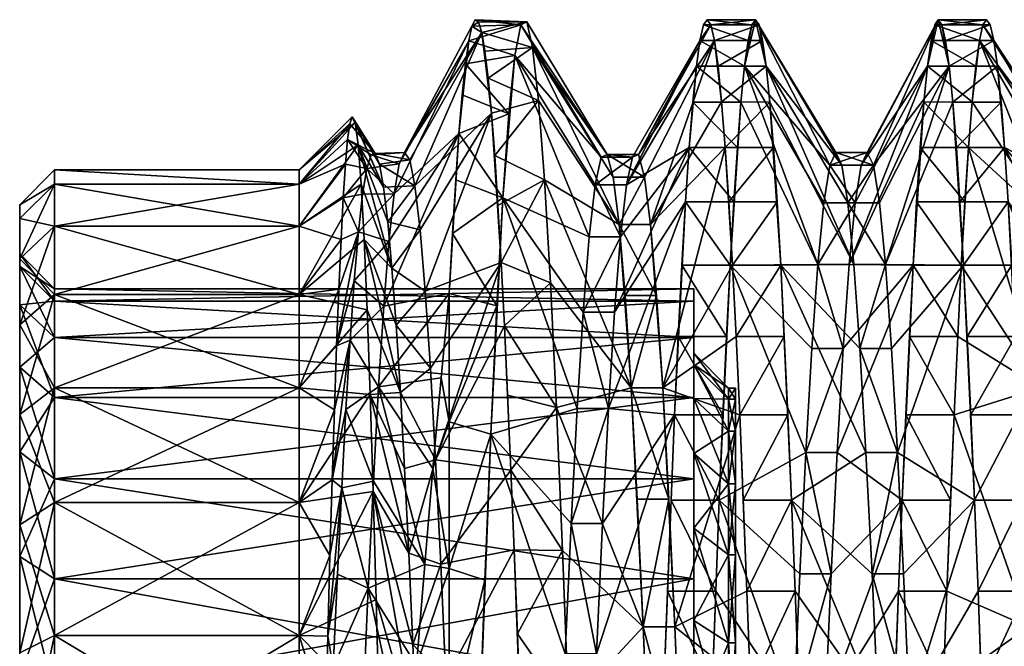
# Model space of a CAD drawing. Extents: x -9.5 to 4.8, y -4 to 4.
# Tile 10 of 13: x -9.5 to -6.7, y 1.3 to 3.1. Entities that reach past the tile are written whole.
import ezdxf

# ---------------------------------------------------------------- set-up
doc = ezdxf.new("R2010")
doc.units = 0
doc.layers.add('SMA6251A1_128_10GT5GP_', color=7, linetype='CONTINUOUS')

msp = doc.modelspace()

# ---------------------------------------------------------------- meshes
at = {"layer": 'SMA6251A1_128_10GT5GP_', "color": 7}
mesh = msp.add_polyface(dxfattribs=at)
corners = [(-8.102393, 2.992034, -0.791672), (-8.119445, 2.825309, -1.263588), (-8.136502, 2.584624, -1.702566), (-7.88955, 2.472991, -1.120508), (-8.525984, 2.669032, -0.497482), (-8.537986, 2.595166, -0.797701), (-8.447793, 2.596623, -0.792948), (-8.432981, 2.682131, -0.421187), (-8.418169, 2.714687, -0.041111), (-8.513986, 2.70828, -0.190896), (-8.501984, 2.71242, 0.118271), (-8.403352, 2.693638, 0.339905), (-8.38854, 2.619414, 0.714067), (-8.477981, 2.615585, 0.727964), (-8.48998, 2.681381, 0.42593), (-8.465981, 2.515884, 1.020563), (-8.54999, 2.487624, -1.087636), (-8.580928, 2.751923, -0.538273), (-8.568262, 2.816738), (-8.574594, 2.797311, -0.270979), (-8.551005, 2.736425, 0.737228), (-8.559629, 2.800922, 0.370892), (-8.542385, 2.624146, 1.09284), (-8.453978, 2.383518, 1.30002), (-8.03417, 2.863759, 1.173844), (-8.017114, 2.637053, 1.620171), (-8.15994, 2.705847, 1.50247), (-8.085334, 3.080535, -0.298875), (-8.068282, 3.08843, 0.201547), (-8.21568, 3.094229, -0.069006), (-8.243548, 2.968526, -0.875715), (-8.262132, 2.768751, -1.383126), (-8.23426, 3.034113, -0.610889), (-8.051224, 3.015522, 0.696877), (-8.1971, 3.058326, 0.475046), (-8.17852, 2.927512, 1.004332), (-8.280708, 2.483141, -1.847439), (-8.27142, 2.636189, -1.621583), (-8.25284, 2.879831, -1.13384), (-8.224972, 3.076121, -0.341321), (-8.206388, 3.088278, 0.203873), (-8.187812, 3.00461, 0.742524), (-8.169228, 2.827646, 1.258349), (-8.150652, 2.563025, 1.734915), (-8.14136, 2.40021, 1.953969), (-8.46261, 2.459802, -1.149173), (-8.358911, 2.318244, 1.413142), (-8.373728, 2.493473, 1.074159)]
mesh.append_faces([[corners[k] for k in face] for face in [(0, 1, 2), (3, 0, 2), (4, 5, 6), (7, 8, 9), (10, 8, 11), (12, 13, 14), (7, 4, 6), (14, 10, 11), (7, 9, 4), (12, 14, 11), (12, 15, 13), (10, 9, 8), (6, 5, 16), (9, 10, 17), (4, 9, 17), (18, 19, 10), (13, 15, 20), (18, 10, 14), (20, 21, 13), (18, 14, 13), (21, 18, 13), (22, 20, 23), (24, 25, 26), (27, 28, 29), (1, 0, 30), (2, 1, 31), (0, 27, 32), (28, 33, 34), (33, 24, 35), (36, 2, 37), (37, 2, 31), (31, 1, 38), (38, 1, 30), (30, 0, 32), (32, 27, 39), (39, 27, 29), (29, 28, 40), (40, 28, 34), (34, 33, 41), (35, 24, 42), (41, 33, 35), (42, 24, 26), (26, 25, 43), (26, 43, 44), (41, 35, 34), (29, 40, 39), (38, 30, 32), (36, 37, 31), (42, 26, 44), (34, 35, 42), (39, 40, 34), (31, 38, 32), (39, 34, 8), (32, 39, 8), (6, 31, 32), (42, 12, 34), (31, 6, 45), (32, 8, 7), (7, 6, 32), (34, 12, 11), (11, 8, 34), (42, 46, 47), (47, 12, 42)]], dxfattribs={"color": 7})
mesh = msp.add_polyface(dxfattribs=at)
corners = [(-7.423653, 3.080091, -0.303411), (-7.433992, 3.035534, -0.603785), (-7.444333, 2.961739, -0.898398), (-7.454676, 2.85939, -1.184441), (-7.465018, 2.729528, -1.459008), (-7.475356, 2.57342, -1.719456), (-7.485698, 2.39248, -1.963431), (-7.820607, 2.644064, 0.616562), (-7.803374, 2.508344, 1.038958), (-8.051224, 3.015522, 0.696877), (-7.837846, 2.70919, 0.177516), (-8.085334, 3.080535, -0.298875), (-7.855077, 2.701931, -0.266075), (-7.88955, 2.472991, -1.120508), (-7.872315, 2.622483, -0.702711), (-8.102393, 2.992034, -0.791672), (-8.068282, 3.08843, 0.201547), (-8.017114, 2.637053, 1.620171), (-8.03417, 2.863759, 1.173844), (-7.603203, 2.729523, -1.459016), (-7.613542, 2.573412, -1.719468), (-7.592862, 2.859386, -1.18445), (-7.582518, 2.961737, -0.898403), (-7.572178, 3.035534, -0.603786), (-7.561839, 3.080091, -0.303411), (-7.551496, 3.095), (-7.41331, 3.095), (-7.541153, 3.080092, 0.303404), (-7.520474, 2.961749, 0.898368), (-7.530814, 3.035536, 0.603777), (-7.392629, 3.035534, 0.603785), (-7.47911, 2.392507, 1.963397), (-7.489451, 2.573438, 1.71943), (-7.351265, 2.573419, 1.719457), (-7.499789, 2.72954, 1.458984), (-7.361603, 2.729527, 1.459009), (-7.510131, 2.859405, 1.184404), (-7.371944, 2.85939, 1.184441), (-7.382288, 2.961739, 0.898398), (-7.402967, 3.080091, 0.303411), (-7.747846, 2.70919, 0.177516), (-7.713374, 2.508344, 1.038958), (-7.730607, 2.644064, 0.616562), (-7.765077, 2.701931, -0.266075), (-7.782315, 2.622483, -0.702711), (-7.79955, 2.472991, -1.120508), (-7.816783, 2.257464, -1.508338)]
mesh.append_faces([[corners[k] for k in face] for face in [(0, 1, 2), (3, 4, 5), (3, 5, 6), (7, 8, 9), (10, 11, 12), (13, 14, 15), (10, 7, 9), (12, 15, 14), (10, 9, 16), (12, 11, 15), (10, 16, 11), (8, 17, 18), (18, 9, 8), (19, 20, 5), (21, 19, 4), (22, 21, 3), (23, 22, 2), (24, 23, 1), (25, 24, 0), (26, 25, 0), (0, 24, 1), (1, 23, 2), (2, 22, 3), (3, 21, 4), (4, 19, 5), (5, 20, 6), (25, 26, 27), (28, 29, 30), (31, 32, 33), (32, 34, 35), (34, 36, 37), (36, 28, 38), (29, 27, 39), (27, 26, 39), (30, 29, 39), (19, 21, 22), (23, 24, 27), (24, 25, 27), (23, 27, 40), (27, 29, 40), (29, 28, 36), (29, 41, 42), (29, 42, 40), (23, 40, 43), (23, 43, 44), (19, 45, 46), (20, 19, 46), (22, 23, 44), (45, 19, 44), (44, 19, 22), (36, 34, 41), (41, 29, 36), (34, 32, 31), (42, 41, 8), (40, 42, 10), (43, 40, 10), (44, 43, 14), (45, 44, 14), (42, 8, 7), (42, 7, 10), (43, 10, 12), (43, 12, 14), (45, 14, 13)]], dxfattribs={"color": 7})
mesh = msp.add_polyface(dxfattribs=at)
corners = [(-7.41331, 3.095), (-7.423653, 3.080091, -0.303411), (-7.444333, 2.961739, -0.898398), (-7.200136, 2.678742, -0.442229), (-7.165668, 2.678742, 0.442229), (-7.382288, 2.961739, 0.898398), (-7.371944, 2.85939, 1.184441), (-7.131198, 2.394442, 1.279793), (-7.340923, 2.392479, 1.963432), (-7.402967, 3.080091, 0.303411), (-7.351265, 2.573419, 1.719457), (-7.361603, 2.729527, 1.459009), (-7.392629, 3.035534, 0.603785), (-7.454676, 2.85939, -1.184441), (-7.234606, 2.394442, -1.279793), (-7.485698, 2.39248, -1.963431), (-7.217375, 2.5709, -0.872754), (-7.182902, 2.714999), (-7.14843, 2.5709, 0.872754), (-7.489451, 2.573438, 1.71943), (-7.499789, 2.72954, 1.458984), (-7.510131, 2.859405, 1.184404), (-7.520474, 2.961749, 0.898368), (-6.951706, 2.57342, -1.719456), (-6.962048, 2.39248, -1.963431), (-6.823861, 2.392507, -1.963398), (-6.941367, 2.729528, -1.459008), (-6.813519, 2.573437, -1.71943), (-6.931026, 2.85939, -1.184441), (-6.803181, 2.72954, -1.458984), (-6.920682, 2.961739, -0.898398), (-6.792839, 2.859405, -1.184404), (-6.910342, 3.035534, -0.603785), (-6.782496, 2.961749, -0.898368), (-6.900003, 3.080091, -0.303411), (-6.772156, 3.035536, -0.603777), (-6.88966, 3.095), (-6.761817, 3.080092, -0.303404), (-6.751474, 3.095), (-6.879317, 3.080091, 0.303411), (-7.144606, 2.394442, -1.279793), (-7.110136, 2.678742, -0.442229), (-6.858638, 2.961739, 0.898398), (-6.868978, 3.035534, 0.603785), (-7.075668, 2.678742, 0.442229), (-6.848294, 2.85939, 1.184441), (-7.041198, 2.394442, 1.279793), (-6.837953, 2.729527, 1.459009), (-6.827614, 2.573419, 1.719457), (-6.817272, 2.392479, 1.963432), (-7.127375, 2.5709, -0.872754), (-7.092902, 2.714999), (-7.05843, 2.5709, 0.872754)]
mesh.append_faces([[corners[k] for k in face] for face in [(0, 1, 2), (0, 2, 3), (0, 4, 5), (6, 7, 8), (9, 0, 5), (8, 10, 6), (10, 11, 6), (7, 6, 5), (5, 12, 9), (2, 13, 14), (14, 13, 15), (16, 3, 2), (2, 14, 16), (17, 4, 0), (0, 3, 17), (18, 7, 5), (5, 4, 18), (10, 19, 11), (11, 20, 6), (6, 21, 5), (5, 22, 12), (23, 24, 25), (26, 23, 27), (28, 26, 29), (30, 28, 31), (32, 30, 33), (34, 32, 35), (36, 34, 37), (31, 28, 29), (29, 26, 27), (27, 23, 25), (36, 38, 39), (24, 23, 28), (23, 26, 28), (24, 28, 40), (28, 30, 40), (30, 32, 34), (30, 34, 36), (30, 36, 41), (36, 39, 42), (39, 43, 42), (36, 42, 44), (42, 45, 46), (45, 47, 48), (45, 49, 46), (30, 41, 50), (50, 40, 30), (36, 44, 51), (51, 41, 36), (42, 46, 52), (52, 44, 42), (50, 41, 3), (51, 44, 17), (44, 52, 18), (52, 46, 18), (41, 51, 3), (40, 50, 14), (46, 7, 18), (44, 18, 4), (44, 4, 17), (51, 17, 3), (50, 3, 16), (50, 16, 14)]], dxfattribs={"color": 7})
mesh = msp.add_polyface(dxfattribs=at)
corners = [(-6.269189, 2.859405, -1.184404), (-6.27953, 2.72954, -1.458984), (-6.131005, 2.859386, -1.184449), (-6.258845, 2.961749, -0.898368), (-6.248506, 3.035536, -0.603777), (-6.117214, 2.989549, -0.801008), (-6.238167, 3.080092, -0.303404), (-6.103428, 3.068518, -0.404011), (-6.227824, 3.095), (-6.089639, 3.095), (-6.144792, 2.680339, -1.547517), (-6.56243, 2.508344, -1.038958), (-6.545198, 2.644064, -0.616562), (-6.772156, 3.035536, -0.603777), (-6.527958, 2.70919, -0.177516), (-6.510727, 2.701931, 0.266075), (-6.730793, 3.035534, 0.603786), (-6.493489, 2.622483, 0.702711), (-6.699767, 2.729524, 1.459016), (-6.710108, 2.859386, 1.184449), (-6.720452, 2.961738, 0.898403), (-6.761817, 3.080092, -0.303404), (-6.741132, 3.080091, 0.303411), (-6.751474, 3.095), (-6.782496, 2.961749, -0.898368), (-6.792839, 2.859405, -1.184404), (-6.803181, 2.72954, -1.458984), (-6.88966, 3.095), (-6.900003, 3.080091, -0.303411), (-6.910342, 3.035534, -0.603785), (-6.920682, 2.961739, -0.898398), (-6.858638, 2.961739, 0.898398), (-6.868978, 3.035534, 0.603785), (-6.837953, 2.729527, 1.459009), (-6.848294, 2.85939, 1.184441), (-6.879317, 3.080091, 0.303411), (-6.437958, 2.70919, -0.177516), (-6.207142, 3.035534, 0.603786), (-6.217481, 3.080091, 0.303411), (-6.196802, 2.961738, 0.898403), (-6.186458, 2.859386, 1.184449), (-6.176117, 2.729524, 1.459016), (-6.403489, 2.622483, 0.702711), (-6.420727, 2.701931, 0.266075), (-6.455198, 2.644064, -0.616562), (-6.47243, 2.508344, -1.038958), (-6.048273, 2.859399, 1.184418), (-6.037932, 2.729534, 1.458996), (-6.058617, 2.961746, 0.898377), (-6.068957, 3.035536, 0.603777), (-6.079296, 3.080092, 0.303404)]
mesh.append_faces([[corners[k] for k in face] for face in [(0, 1, 2), (3, 0, 2), (4, 3, 5), (6, 4, 7), (8, 6, 9), (9, 6, 7), (7, 4, 5), (5, 3, 2), (2, 1, 10), (11, 12, 13), (12, 14, 13), (14, 15, 16), (15, 17, 16), (18, 19, 20), (14, 16, 21), (16, 22, 21), (22, 23, 21), (14, 21, 13), (13, 24, 25), (11, 13, 25), (25, 26, 11), (17, 18, 20), (20, 16, 17), (23, 27, 21), (21, 28, 13), (13, 29, 24), (24, 30, 25), (31, 32, 16), (33, 34, 19), (34, 31, 20), (18, 33, 19), (32, 35, 22), (19, 34, 20), (20, 31, 16), (35, 23, 22), (16, 32, 22), (0, 3, 4), (36, 6, 37), (4, 6, 36), (6, 8, 38), (6, 38, 37), (39, 40, 41), (37, 42, 43), (37, 43, 36), (4, 36, 44), (4, 44, 45), (0, 4, 45), (45, 1, 0), (39, 41, 42), (42, 37, 39), (46, 47, 41), (48, 46, 40), (49, 48, 39), (50, 49, 37), (9, 50, 38), (8, 9, 38), (38, 50, 37), (37, 49, 39), (39, 48, 40), (40, 46, 41), (36, 43, 15), (36, 15, 14), (36, 14, 12)]], dxfattribs={"color": 7})
mesh = msp.add_polyface(dxfattribs=at)
corners = [(-6.310554, 2.188477, -2.188514), (-6.320894, 1.963468, -2.39245), (-6.17237, 2.188448, -2.188543), (-6.30021, 2.392507, -1.963398), (-6.289869, 2.573437, -1.71943), (-6.158579, 2.45544, -1.884102), (-6.27953, 2.72954, -1.458984), (-6.144792, 2.680339, -1.547517), (-6.186156, 1.884136, -2.455413), (-6.596902, 2.041231, -1.79014), (-6.579667, 2.305576, -1.433711), (-6.56243, 2.508344, -1.038958), (-6.803181, 2.72954, -1.458984), (-6.441782, 1.981545, 1.855992), (-6.658404, 1.96345, 2.392465), (-6.689428, 2.573412, 1.719468), (-6.668743, 2.188451, 2.18854), (-6.679086, 2.392466, 1.963448), (-6.834205, 2.188477, -2.188514), (-6.844544, 1.963468, -2.39245), (-6.813519, 2.573437, -1.71943), (-6.823861, 2.392507, -1.963398), (-6.476254, 2.472991, 1.120508), (-6.699767, 2.729524, 1.459016), (-6.493489, 2.622483, 0.702711), (-6.459021, 2.257464, 1.508338), (-6.796589, 1.963447, 2.392468), (-6.806928, 2.188453, 2.188538), (-6.817272, 2.392479, 1.963432), (-6.827614, 2.573419, 1.719457), (-6.837953, 2.729527, 1.459009), (-6.848294, 2.85939, 1.184441), (-6.786249, 1.719516, 2.573381), (-6.506902, 2.041231, -1.79014), (-6.351782, 1.981545, 1.855992), (-6.165778, 2.573412, 1.719468), (-6.134754, 1.96345, 2.392465), (-6.155436, 2.392466, 1.963448), (-6.145092, 2.188451, 2.18854), (-6.47243, 2.508344, -1.038958), (-6.489667, 2.305576, -1.433711), (-6.176117, 2.729524, 1.459016), (-6.386254, 2.472991, 1.120508), (-6.403489, 2.622483, 0.702711), (-6.369021, 2.257464, 1.508338), (-6.037932, 2.729534, 1.458996), (-6.027593, 2.573429, 1.719443), (-6.017252, 2.392493, 1.963415), (-6.006908, 2.188466, 2.188525), (-6.455198, 2.644064, -0.616562), (-6.545198, 2.644064, -0.616562), (-6.437958, 2.70919, -0.177516), (-6.420727, 2.701931, 0.266075), (-6.510727, 2.701931, 0.266075)]
mesh.append_faces([[corners[k] for k in face] for face in [(0, 1, 2), (3, 0, 2), (4, 3, 5), (6, 4, 7), (7, 4, 5), (5, 3, 2), (2, 1, 8), (9, 10, 11), (9, 11, 12), (13, 14, 15), (14, 16, 15), (16, 17, 15), (9, 18, 19), (12, 20, 21), (9, 12, 21), (21, 18, 9), (22, 23, 24), (25, 13, 15), (23, 22, 25), (15, 23, 25), (26, 27, 16), (27, 28, 17), (28, 29, 15), (29, 30, 23), (14, 26, 16), (16, 27, 17), (17, 28, 15), (15, 29, 23), (31, 29, 28), (28, 27, 32), (27, 26, 32), (33, 1, 0), (34, 35, 36), (35, 37, 38), (35, 38, 36), (6, 39, 33), (39, 40, 33), (4, 6, 3), (3, 6, 33), (33, 0, 3), (41, 42, 43), (35, 34, 44), (42, 41, 44), (44, 41, 35), (41, 45, 35), (35, 46, 37), (37, 47, 38), (38, 48, 36), (33, 40, 10), (40, 39, 10), (39, 49, 50), (49, 51, 50), (52, 43, 53), (43, 42, 22), (42, 44, 22), (44, 34, 13), (44, 13, 25), (44, 25, 22), (43, 22, 24), (43, 24, 53), (39, 50, 11), (39, 11, 10), (33, 10, 9)]], dxfattribs={"color": 7})
mesh = msp.add_polyface(dxfattribs=at)
corners = [(-8.136502, 2.584624, -1.702566), (-8.153557, 2.276354, -2.096959), (-8.170611, 1.908556, -2.436479), (-7.924022, 1.981545, -1.855992), (-8.46261, 2.459802, -1.149173), (-8.447793, 2.596623, -0.792948), (-8.54999, 2.487624, -1.087636), (-8.38854, 2.619414, 0.714067), (-8.373728, 2.493473, 1.074159), (-8.465981, 2.515884, 1.020563), (-8.441976, 2.220252, 1.562595), (-8.358911, 2.318244, 1.413142), (-8.344099, 2.097316, 1.724091), (-8.417976, 1.809915, 2.023714), (-8.329286, 1.834946, 2.001046), (-8.405972, 1.56805, 2.216403), (-8.453978, 2.383518, 1.30002), (-8.573989, 2.177675, -1.621404), (-8.585992, 1.97919, -1.858501), (-8.492234, 2.044214, -1.786732), (-8.56199, 2.347864, -1.363361), (-8.429977, 2.02826, 1.804823), (-8.507051, 1.773518, -2.055689), (-8.477422, 2.274465, -1.482574), (-8.313409, 2.070156, -2.269169), (-8.29, 1.943599, -2.408619), (-8.29, 2.310733, -2.059014), (-8.336855, 1.810618, -2.452111), (-8.29, 1.524318, -2.6936), (-8.551005, 2.736425, 0.737228), (-8.533771, 2.465845, 1.431471), (-8.542385, 2.624146, 1.09284), (-8.516568, 2.022353, 2.034205), (-8.525167, 2.264171, 1.747045), (-8.507973, 1.744364, 2.287897), (-9.420001, 2.013509, 1.1625), (-7.59, 1.781053, 1.494481), (-7.59, 2.013509, 1.1625), (-9.420001, 2.184785, 0.795197), (-7.59, 2.184785, 0.795197), (-9.420001, 2.289678, 0.403732), (-7.59, 2.289678, 0.403732), (-9.420001, 2.325), (-7.59, 2.325), (-9.420001, 2.289678, -0.403732), (-7.59, 2.289678, -0.403732), (-9.420001, 2.184785, -0.795197), (-7.59, 2.184785, -0.795197), (-9.420001, 2.013509, -1.1625), (-7.59, 2.013509, -1.1625), (-9.420001, 1.781053, -1.494481), (-7.59, 1.781053, -1.494481), (-8.017114, 2.637053, 1.620171), (-8.000058, 2.341363, 2.024115), (-8.14136, 2.40021, 1.953969), (-8.280708, 2.483141, -1.847439), (-8.150652, 2.563025, 1.734915), (-8.132068, 2.218735, 2.157832), (-7.983005, 1.984473, 2.375053), (-8.12278, 2.020092, 2.344835), (-8.113492, 1.805753, 2.51362), (-8.262132, 2.768751, -1.383126), (-8.169228, 2.827646, 1.258349), (-8.360345, 1.535061, -2.606171), (-8.314469, 1.536278, 2.238542)]
mesh.append_faces([[corners[k] for k in face] for face in [(0, 1, 2), (0, 2, 3), (4, 5, 6), (7, 8, 9), (10, 11, 12), (13, 14, 15), (11, 16, 8), (17, 18, 19), (20, 4, 6), (9, 8, 16), (13, 21, 14), (12, 21, 10), (21, 12, 14), (19, 18, 22), (16, 11, 10), (20, 23, 4), (17, 23, 20), (17, 19, 23), (24, 25, 26), (24, 27, 25), (25, 27, 28), (9, 16, 29), (30, 31, 16), (21, 13, 32), (13, 15, 32), (30, 16, 10), (30, 10, 21), (33, 30, 21), (32, 33, 21), (34, 32, 15), (35, 36, 37), (38, 37, 39), (40, 39, 41), (42, 41, 43), (44, 43, 45), (46, 45, 47), (48, 47, 49), (50, 49, 51), (52, 53, 54), (1, 0, 55), (2, 1, 25), (28, 2, 25), (25, 1, 26), (26, 1, 55), (56, 52, 54), (54, 53, 57), (57, 58, 59), (59, 58, 60), (57, 59, 60), (26, 55, 61), (23, 26, 61), (54, 57, 14), (54, 11, 62), (26, 23, 19), (27, 19, 63), (22, 63, 19), (27, 24, 19), (19, 24, 26), (4, 23, 61), (54, 14, 12), (12, 11, 54), (14, 57, 60), (64, 14, 60)]], dxfattribs={"color": 7})
mesh = msp.add_polyface(dxfattribs=at)
corners = [(-8.72, 2.624513, -0.462772), (-8.72, 2.504281, -0.911484), (-8.587265, 2.681069, -0.799491), (-8.72, 2.665), (-8.574594, 2.797311, -0.270979), (-8.72, 2.307958, -1.3325), (-8.599956, 2.466017, -1.294307), (-8.568262, 2.816738), (-8.580928, 2.751923, -0.538273), (-8.593608, 2.585443, -1.052303), (-8.606304, 2.324057, -1.523124), (-8.56199, 2.347864, -1.363361), (-8.54999, 2.487624, -1.087636), (-8.612655, 2.160916, -1.73676), (-8.537986, 2.595166, -0.797701), (-8.525984, 2.669032, -0.497482), (-8.501984, 2.71242, 0.118271), (-8.559629, 2.800922, 0.370892), (-8.72, 2.307958, 1.3325), (-8.72, 2.504281, 0.911484), (-8.542385, 2.624146, 1.09284), (-8.525167, 2.264171, 1.747045), (-8.533771, 2.465845, 1.431471), (-8.72, 2.624513, 0.462772), (-8.551005, 2.736425, 0.737228), (-9.420001, 2.504281, 0.911484), (-9.420001, 2.624513, 0.462772), (-9.420001, 2.665), (-9.420001, 2.307958, 1.3325), (-9.52, 2.565001), (-9.52, 2.526033, 0.445408), (-9.52, 2.410313, 0.877282), (-9.52, 2.410313, -0.877282), (-9.52, 2.526033, -0.445408), (-9.52, 2.278754, -0.829399), (-9.52, 2.388158, -0.421097), (-9.52, 2.424999), (-9.52, 2.388158, 0.421097), (-9.52, 2.278754, 0.829399), (-9.420001, 2.624513, -0.462772), (-9.420001, 2.307958, -1.3325), (-9.420001, 2.504281, -0.911484), (-9.52, 2.221356, -1.282501), (-9.420001, 2.289678, 0.403732), (-9.420001, 2.325), (-7.59, 2.325), (-9.420001, 2.289678, -0.403732)]
mesh.append_faces([[corners[k] for k in face] for face in [(0, 1, 2), (3, 0, 4), (1, 5, 6), (7, 3, 4), (4, 0, 8), (8, 0, 2), (2, 1, 9), (9, 1, 6), (6, 5, 10), (11, 12, 13), (10, 13, 12), (9, 6, 12), (6, 10, 12), (12, 14, 9), (2, 9, 15), (9, 14, 15), (8, 2, 15), (4, 8, 16), (3, 7, 17), (18, 19, 20), (21, 18, 22), (19, 23, 24), (22, 18, 20), (20, 19, 24), (23, 3, 17), (24, 23, 17), (19, 18, 25), (23, 19, 26), (3, 23, 27), (27, 23, 26), (26, 19, 25), (25, 18, 28), (29, 26, 30), (28, 31, 25), (25, 30, 26), (26, 29, 27), (30, 25, 31), (32, 33, 34), (33, 29, 35), (29, 30, 36), (34, 33, 35), (30, 31, 37), (35, 29, 36), (36, 30, 37), (37, 31, 38), (27, 29, 39), (32, 39, 33), (40, 41, 42), (42, 41, 32), (41, 39, 32), (39, 29, 33), (3, 27, 0), (0, 27, 39), (1, 0, 41), (5, 1, 40), (40, 1, 41), (41, 0, 39), (43, 44, 36), (43, 36, 37), (45, 46, 44), (44, 46, 35), (46, 34, 35), (44, 35, 36)]], dxfattribs={"color": 7})
mesh = msp.add_polyface(dxfattribs=at)
corners = [(-7.803374, 2.508344, 1.038958), (-7.786138, 2.305576, 1.433711), (-7.768902, 2.041231, 1.79014), (-7.73443, 1.357458, 2.351282), (-7.983005, 1.984473, 2.375053), (-8.017114, 2.637053, 1.620171), (-7.941254, 1.652831, -2.15392), (-7.924022, 1.981545, -1.855992), (-8.170611, 1.908556, -2.436479), (-7.906783, 2.257464, -1.508338), (-7.88955, 2.472991, -1.120508), (-8.136502, 2.584624, -1.702566), (-8.000058, 2.341363, 2.024115), (-7.644566, 1.96345, -2.392465), (-7.654906, 1.719536, -2.573368), (-7.516721, 1.719517, -2.57338), (-7.634227, 2.188451, -2.18854), (-7.506381, 1.963448, -2.392467), (-7.623884, 2.392466, -1.963448), (-7.496042, 2.188454, -2.188537), (-7.613542, 2.573412, -1.719468), (-7.485698, 2.39248, -1.963431), (-7.834022, 1.981545, -1.855992), (-7.468765, 2.188478, 2.188513), (-7.458426, 1.963468, 2.39245), (-7.678902, 2.041231, 1.79014), (-7.64443, 1.357458, 2.351282), (-7.661669, 1.722406, 2.098697), (-7.499789, 2.72954, 1.458984), (-7.713374, 2.508344, 1.038958), (-7.696138, 2.305576, 1.433711), (-7.851254, 1.652831, -2.15392), (-7.816783, 2.257464, -1.508338), (-7.47911, 2.392507, 1.963397), (-7.79955, 2.472991, -1.120508), (-7.751669, 1.722406, 2.098697), (-7.59, 1.781053, -1.494481), (-7.59, 2.013509, -1.1625), (-7.59, 1.639335, -1.375565), (-7.59, 2.184785, -0.795197), (-7.59, 1.853294, -1.07), (-7.59, 2.289678, -0.403732), (-7.59, 2.010942, -0.731923), (-7.59, 2.325), (-7.59, 2.107488, -0.371607), (-7.59, 2.289678, 0.403732), (-7.59, 2.14), (-7.59, 2.184785, 0.795197), (-7.59, 2.107488, 0.371607), (-7.59, 2.013509, 1.1625), (-7.59, 2.010942, 0.731923), (-7.59, 1.781053, 1.494481), (-7.59, 1.853294, 1.07), (-7.59, 1.639335, 1.375565), (-7.49, 2.009008, 0.354242), (-7.49, 1.916973, 0.697721), (-7.49, 1.766692, 1.02), (-7.49, 1.766692, -1.02), (-7.49, 1.916973, -0.697721), (-7.49, 2.009008, -0.354242), (-7.49, 2.04), (-8.132068, 2.218735, 2.157832), (-7.965946, 1.575563, 2.663948), (-8.113492, 1.805753, 2.51362)]
mesh.append_faces([[corners[k] for k in face] for face in [(0, 1, 2), (3, 4, 2), (2, 5, 0), (6, 7, 8), (9, 10, 11), (11, 7, 9), (2, 4, 12), (12, 5, 2), (13, 14, 15), (16, 13, 17), (18, 16, 19), (20, 18, 21), (19, 16, 17), (17, 13, 15), (13, 16, 20), (16, 18, 20), (13, 20, 22), (23, 24, 25), (24, 26, 25), (26, 27, 25), (28, 25, 29), (25, 30, 29), (13, 22, 31), (32, 22, 20), (33, 23, 25), (25, 28, 33), (25, 27, 2), (30, 25, 2), (29, 30, 0), (32, 34, 9), (22, 32, 9), (31, 22, 6), (27, 35, 2), (30, 2, 1), (30, 1, 0), (34, 10, 9), (22, 9, 7), (22, 7, 6), (36, 37, 38), (37, 39, 40), (39, 41, 42), (38, 37, 40), (41, 43, 44), (40, 39, 42), (43, 45, 46), (42, 41, 44), (45, 47, 48), (44, 43, 46), (47, 49, 50), (46, 45, 48), (49, 51, 52), (48, 47, 50), (50, 49, 52), (52, 51, 53), (54, 46, 48), (55, 48, 50), (56, 50, 52), (57, 38, 40), (58, 40, 42), (59, 42, 44), (60, 44, 46), (12, 4, 61), (4, 62, 63)]], dxfattribs={"color": 7})
mesh = msp.add_polyface(dxfattribs=at)
corners = [(-7.485698, 2.39248, -1.963431), (-7.496042, 2.188454, -2.188537), (-7.516721, 1.719517, -2.57338), (-7.506381, 1.963448, -2.392467), (-6.844544, 1.963468, -2.39245), (-6.854884, 1.719551, -2.573357), (-6.865228, 1.458959, -2.72955), (-7.096727, 1.85597, 1.981564), (-7.3099, 1.719516, 2.573381), (-7.340923, 2.392479, 1.963432), (-7.32024, 1.963447, 2.392468), (-7.330579, 2.188453, 2.188538), (-7.269078, 1.85597, -1.981564), (-7.251845, 2.153923, -1.652828), (-7.234606, 2.394442, -1.279793), (-7.113959, 2.153923, 1.652828), (-7.131198, 2.394442, 1.279793), (-7.623884, 2.392466, -1.963448), (-7.468765, 2.188478, 2.188513), (-7.47911, 2.392507, 1.963397), (-7.448086, 1.719552, 2.573357), (-7.458426, 1.963468, 2.39245), (-7.351265, 2.573419, 1.719457), (-6.982731, 1.963448, -2.392467), (-6.993071, 1.719517, -2.57338), (-6.972391, 2.188454, -2.188537), (-6.962048, 2.39248, -1.963431), (-6.834205, 2.188477, -2.188514), (-6.823861, 2.392507, -1.963398), (-7.437742, 1.458959, 2.72955), (-7.179078, 1.85597, -1.981564), (-6.817272, 2.392479, 1.963432), (-6.786249, 1.719516, 2.573381), (-7.006727, 1.85597, 1.981564), (-7.144606, 2.394442, -1.279793), (-7.161845, 2.153923, -1.652828), (-7.023959, 2.153923, 1.652828), (-7.041198, 2.394442, 1.279793), (-7.196314, 1.508368, -2.257441), (-7.07949, 1.508368, 2.257441), (-7.49, 1.562731, 1.311287), (-7.49, 1.766692, 1.02), (-7.59, 1.853294, 1.07), (-7.49, 1.916973, 0.697721), (-7.59, 2.010942, 0.731923), (-7.49, 2.009008, 0.354242), (-7.59, 2.107488, 0.371607), (-7.49, 2.04), (-7.59, 2.14), (-7.47, 1.766692, 1.02), (-7.47, 1.916973, 0.697721), (-7.47, 2.009008, 0.354242), (-7.47, 2.04), (-7.47, 1.916973, -0.697721), (-7.47, 1.766692, -1.02), (-7.49, 1.766692, -1.02), (-7.47, 2.009008, -0.354242), (-7.49, 1.916973, -0.697721), (-7.49, 2.009008, -0.354242), (-7.59, 1.853294, -1.07), (-7.59, 2.010942, -0.731923), (-7.59, 2.107488, -0.371607)]
mesh.append_faces([[corners[k] for k in face] for face in [(0, 1, 2), (1, 3, 2), (4, 5, 6), (7, 8, 9), (8, 10, 11), (8, 11, 9), (2, 12, 0), (13, 14, 0), (0, 12, 13), (15, 7, 9), (9, 16, 15), (0, 17, 1), (18, 19, 9), (20, 21, 10), (21, 18, 11), (8, 20, 10), (10, 21, 11), (11, 18, 9), (9, 19, 22), (23, 24, 5), (25, 23, 4), (26, 25, 27), (28, 26, 27), (27, 25, 4), (4, 23, 5), (21, 20, 29), (24, 23, 25), (24, 25, 26), (24, 26, 30), (31, 32, 33), (26, 34, 35), (35, 30, 26), (31, 33, 36), (36, 37, 31), (38, 30, 12), (35, 34, 14), (37, 36, 15), (36, 33, 15), (30, 35, 12), (33, 39, 7), (33, 7, 15), (37, 15, 16), (35, 14, 13), (35, 13, 12), (40, 41, 42), (41, 43, 44), (43, 45, 46), (45, 47, 48), (49, 50, 43), (50, 51, 45), (51, 52, 47), (51, 47, 45), (50, 45, 43), (49, 43, 41), (53, 54, 55), (56, 53, 57), (52, 56, 58), (53, 55, 57), (56, 57, 58), (52, 58, 47), (57, 55, 59), (58, 57, 60), (47, 58, 61)]], dxfattribs={"color": 7})
mesh = msp.add_polyface(dxfattribs=at)
corners = [(-8.507051, 1.773518, -2.055689), (-8.585992, 1.97919, -1.858501), (-8.597995, 1.755037, -2.07149), (-8.72, 2.307958, -1.3325), (-8.72, 2.041508, -1.713029), (-8.606304, 2.324057, -1.523124), (-8.72, 1.713029, -2.041508), (-8.619014, 1.978086, -1.933349), (-8.612655, 2.160916, -1.73676), (-8.625375, 1.777413, -2.111002), (-8.573989, 2.177675, -1.621404), (-8.56199, 2.347864, -1.363361), (-8.72, 1.713029, 2.041508), (-8.72, 2.041508, 1.713029), (-8.516568, 2.022353, 2.034205), (-8.72, 2.307958, 1.3325), (-8.525167, 2.264171, 1.747045), (-8.507973, 1.744364, 2.287897), (-9.420001, 2.041508, 1.713029), (-9.420001, 2.307958, 1.3325), (-9.420001, 1.713029, 2.041508), (-9.52, 1.964905, 1.648751), (-9.52, 1.648751, 1.964905), (-9.52, 2.410313, 0.877282), (-9.52, 2.221356, 1.282501), (-9.52, 1.648751, -1.964905), (-9.52, 1.964905, -1.648751), (-9.52, 1.558759, -1.857657), (-9.52, 2.221356, -1.282501), (-9.52, 1.857657, -1.558759), (-9.52, 2.410313, -0.877282), (-9.52, 2.100111, -1.2125), (-9.52, 2.278754, -0.829399), (-9.52, 2.278754, 0.829399), (-9.52, 2.100111, 1.2125), (-9.52, 1.857657, 1.558759), (-9.420001, 2.307958, -1.3325), (-9.420001, 1.713029, -2.041508), (-9.420001, 2.041508, -1.713029), (-9.420001, 1.494481, 1.781053), (-9.420001, 1.781053, 1.494481), (-9.420001, 2.013509, 1.1625), (-9.420001, 2.184785, 0.795197), (-9.420001, 2.289678, 0.403732), (-9.52, 2.388158, 0.421097), (-9.420001, 2.325), (-7.59, 2.289678, 0.403732), (-7.59, 2.184785, 0.795197), (-7.59, 2.013509, 1.1625), (-7.59, 1.781053, 1.494481), (-9.420001, 1.781053, -1.494481), (-9.420001, 2.013509, -1.1625), (-7.59, 2.013509, -1.1625), (-9.420001, 2.184785, -0.795197), (-7.59, 2.184785, -0.795197), (-9.420001, 2.289678, -0.403732), (-7.59, 2.289678, -0.403732)]
mesh.append_faces([[corners[k] for k in face] for face in [(0, 1, 2), (3, 4, 5), (4, 6, 7), (5, 4, 8), (8, 4, 7), (7, 6, 9), (1, 9, 2), (10, 11, 8), (9, 1, 10), (7, 9, 10), (8, 7, 10), (12, 13, 14), (13, 15, 16), (17, 12, 14), (14, 13, 16), (13, 12, 18), (15, 13, 19), (19, 13, 18), (18, 12, 20), (21, 20, 22), (23, 19, 24), (20, 21, 18), (18, 24, 19), (24, 18, 21), (25, 26, 27), (26, 28, 29), (28, 30, 31), (27, 26, 29), (29, 28, 31), (31, 30, 32), (23, 24, 33), (24, 21, 34), (21, 22, 35), (33, 24, 34), (34, 21, 35), (26, 36, 28), (37, 38, 25), (38, 36, 26), (25, 38, 26), (4, 3, 38), (6, 4, 37), (37, 4, 38), (38, 3, 36), (39, 40, 35), (40, 41, 34), (41, 42, 33), (42, 43, 44), (42, 44, 33), (41, 33, 34), (40, 34, 35), (45, 43, 46), (43, 42, 47), (42, 41, 48), (41, 40, 49), (50, 51, 52), (51, 53, 54), (53, 55, 56), (51, 50, 29), (53, 51, 31), (55, 53, 32), (50, 27, 29), (51, 29, 31), (53, 31, 32)]], dxfattribs={"color": 7})
mesh = msp.add_polyface(dxfattribs=at)
corners = [(-5.998915, 0.657716, -2.634126), (-6.213734, 1.184376, -2.859419), (-6.227519, 0.801106, -2.989524), (-5.958452, 1.596962, -2.195661), (-6.17237, 2.188448, -2.188543), (-6.186156, 1.884136, -2.455413), (-6.199945, 1.547494, -2.680349), (-6.35192, 1.184374, -2.85942), (-6.362258, 0.898484, -2.961714), (-6.331233, 1.719551, -2.573357), (-6.341578, 1.458959, -2.72955), (-6.320894, 1.963468, -2.39245), (-6.665844, 0.529653, -2.662832), (-6.648606, 0.956397, -2.54097), (-6.631374, 1.357458, -2.351282), (-6.614135, 1.722406, -2.098697), (-6.596902, 2.041231, -1.79014), (-6.844544, 1.963468, -2.39245), (-6.87557, 1.184374, -2.85942), (-6.407311, 1.279799, 2.394439), (-6.627379, 1.184375, 2.859419), (-6.658404, 1.96345, 2.392465), (-6.637721, 1.458954, 2.729553), (-6.648065, 1.719536, 2.573368), (-6.865228, 1.458959, -2.72955), (-6.424551, 1.652831, 2.15392), (-6.441782, 1.981545, 1.855992), (-6.390079, 0.872725, 2.570909), (-6.617041, 0.898485, 2.961714), (-6.755225, 0.898449, 2.961724), (-6.765563, 1.184345, 2.859432), (-6.775905, 1.45892, 2.729571), (-6.786249, 1.719516, 2.573381), (-6.796589, 1.963447, 2.392468), (-6.317311, 1.279799, 2.394439), (-6.134754, 1.96345, 2.392465), (-6.103729, 1.184375, 2.859419), (-6.124414, 1.719536, 2.573368), (-6.11407, 1.458954, 2.729553), (-6.506902, 2.041231, -1.79014), (-6.541374, 1.357458, -2.351282), (-6.524135, 1.722406, -2.098697), (-6.575844, 0.529653, -2.662832), (-6.558606, 0.956397, -2.54097), (-6.972254, 1.120474, 2.473007), (-6.372599, 0.603851, -3.035519), (-6.334551, 1.652831, 2.15392), (-6.351782, 1.981545, 1.855992), (-6.300079, 0.872725, 2.570909), (-6.093391, 0.898485, 2.961714), (-5.996569, 1.96346, 2.392457), (-5.986229, 1.71954, 2.573365)]
mesh.append_faces([[corners[k] for k in face] for face in [(0, 1, 2), (3, 4, 5), (6, 1, 3), (5, 6, 3), (7, 8, 1), (9, 10, 6), (11, 9, 5), (10, 7, 1), (5, 9, 6), (6, 10, 1), (1, 8, 2), (12, 13, 14), (14, 15, 16), (14, 16, 17), (12, 14, 18), (19, 20, 21), (20, 22, 23), (20, 23, 21), (14, 17, 24), (24, 18, 14), (25, 19, 21), (21, 26, 25), (20, 19, 27), (28, 20, 27), (29, 30, 20), (30, 31, 22), (31, 32, 23), (32, 33, 21), (28, 29, 20), (20, 30, 22), (22, 31, 23), (23, 32, 21), (31, 30, 29), (10, 9, 11), (34, 35, 36), (35, 37, 36), (37, 38, 36), (11, 39, 40), (39, 41, 40), (7, 40, 42), (40, 43, 42), (44, 31, 29), (8, 7, 45), (10, 11, 40), (40, 7, 10), (35, 34, 46), (46, 47, 35), (34, 36, 48), (48, 36, 49), (35, 50, 37), (37, 51, 38), (43, 40, 13), (40, 41, 15), (41, 39, 15), (47, 46, 26), (46, 34, 19), (34, 48, 19), (48, 27, 19), (46, 19, 25), (46, 25, 26), (39, 16, 15), (40, 15, 14), (40, 14, 13)]], dxfattribs={"color": 7})
mesh = msp.add_polyface(dxfattribs=at)
corners = [(-7.768902, 2.041231, 1.79014), (-7.751669, 1.722406, 2.098697), (-7.73443, 1.357458, 2.351282), (-7.948894, 1.125593, 2.883064), (-7.699961, 0.529653, 2.662832), (-8.170611, 1.908556, -2.436479), (-8.187669, 1.490745, -2.712324), (-8.204721, 1.034087, -2.917137), (-7.958493, 1.279799, -2.394439), (-7.975726, 0.872725, -2.570909), (-7.941254, 1.652831, -2.15392), (-7.965946, 1.575563, 2.663948), (-7.983005, 1.984473, 2.375053), (-7.665249, 1.458954, -2.729553), (-7.675591, 1.184375, -2.85942), (-7.537407, 1.184346, -2.859432), (-7.654906, 1.719536, -2.573368), (-7.527065, 1.458921, -2.729571), (-7.685929, 0.898485, -2.961714), (-7.547745, 0.89845, -2.961724), (-7.644566, 1.96345, -2.392465), (-7.868493, 1.279799, -2.394439), (-7.885726, 0.872725, -2.570909), (-7.851254, 1.652831, -2.15392), (-7.64443, 1.357458, 2.351282), (-7.627198, 0.956397, 2.54097), (-7.661669, 1.722406, 2.098697), (-7.717198, 0.956397, 2.54097), (-8.299659, 1.207398, 2.431751), (-8.381973, 1.026913, 2.513299), (-8.393972, 1.305941, 2.380281), (-8.329286, 1.834946, 2.001046), (-8.314469, 1.536278, 2.238542), (-8.405972, 1.56805, 2.216403), (-8.284845, 0.85461, 2.576988), (-8.383886, 1.246552, -2.729979), (-8.407471, 0.948475, -2.822423), (-8.29, 1.064138, -2.90631), (-8.360345, 1.535061, -2.606171), (-8.29, 1.524318, -2.6936), (-8.336855, 1.810618, -2.452111), (-9.420001, 1.1625, 2.013509), (-7.59, 0.795197, 2.184785), (-7.59, 1.1625, 2.013509), (-9.420001, 1.494481, 1.781053), (-7.59, 1.494481, 1.781053), (-9.420001, 1.781053, 1.494481), (-7.59, 1.781053, 1.494481), (-9.420001, 1.494481, -1.781053), (-7.59, 1.781053, -1.494481), (-7.59, 1.494481, -1.781053), (-9.420001, 1.1625, -2.013509), (-7.59, 1.1625, -2.013509), (-7.59, 1.07, -1.853294), (-7.59, 1.375565, -1.639335), (-7.59, 0.731923, -2.010942), (-7.59, 1.639335, -1.375565), (-7.59, 1.639335, 1.375565), (-7.59, 1.375565, 1.639335), (-7.59, 1.07, 1.853294), (-8.113492, 1.805753, 2.51362), (-8.1042, 1.577273, 2.662934), (-8.094908, 1.336546, 2.791535), (-8.08562, 1.085524, 2.89839), (-8.076332, 0.826064, 2.982724)]
mesh.append_faces([[corners[k] for k in face] for face in [(0, 1, 2), (3, 2, 4), (5, 6, 7), (8, 5, 7), (9, 8, 7), (5, 8, 10), (2, 3, 11), (11, 12, 2), (13, 14, 15), (16, 13, 17), (14, 18, 19), (17, 13, 15), (15, 14, 19), (14, 13, 16), (14, 16, 20), (14, 20, 21), (14, 21, 22), (23, 21, 20), (24, 25, 2), (26, 24, 2), (21, 23, 10), (22, 21, 9), (25, 27, 2), (26, 2, 1), (21, 10, 8), (21, 8, 9), (28, 29, 30), (31, 32, 33), (34, 29, 28), (32, 30, 33), (28, 30, 32), (35, 36, 37), (38, 35, 39), (40, 38, 39), (39, 35, 37), (41, 42, 43), (44, 43, 45), (46, 45, 47), (48, 49, 50), (51, 50, 52), (52, 50, 53), (50, 49, 54), (55, 52, 53), (53, 50, 54), (54, 49, 56), (47, 45, 57), (45, 43, 58), (43, 42, 59), (57, 45, 58), (58, 43, 59), (60, 11, 61), (6, 5, 39), (7, 6, 37), (37, 6, 39), (11, 3, 62), (61, 11, 62), (62, 3, 63), (63, 3, 64), (62, 63, 61), (61, 28, 32), (60, 61, 32), (28, 61, 63), (34, 28, 63)]], dxfattribs={"color": 7})
mesh = msp.add_polyface(dxfattribs=at)
corners = [(-7.527065, 1.458921, -2.729571), (-7.537407, 1.184346, -2.859432), (-7.547745, 0.89845, -2.961724), (-7.278876, 0.898449, 2.961724), (-7.289214, 1.184345, 2.859432), (-7.299555, 1.45892, 2.729571), (-7.062254, 1.120474, 2.473007), (-7.3099, 1.719516, 2.573381), (-7.516721, 1.719517, -2.57338), (-7.30355, 1.120474, -2.473007), (-7.286314, 1.508368, -2.257441), (-7.269078, 1.85597, -1.981564), (-7.07949, 1.508368, 2.257441), (-7.096727, 1.85597, 1.981564), (-7.654906, 1.719536, -2.573368), (-7.4274, 1.184374, 2.85942), (-7.437742, 1.458959, 2.72955), (-7.448086, 1.719552, 2.573357), (-7.003415, 1.458921, -2.729571), (-7.013756, 1.184346, -2.859432), (-6.87557, 1.184374, -2.85942), (-6.993071, 1.719517, -2.57338), (-6.865228, 1.458959, -2.72955), (-6.854884, 1.719551, -2.573357), (-7.024095, 0.89845, -2.961724), (-7.21355, 1.120474, -2.473007), (-6.786249, 1.719516, 2.573381), (-6.775905, 1.45892, 2.729571), (-6.972254, 1.120474, 2.473007), (-7.64443, 1.357458, 2.351282), (-7.458426, 1.963468, 2.39245), (-7.179078, 1.85597, -1.981564), (-7.196314, 1.508368, -2.257441), (-6.98949, 1.508368, 2.257441), (-7.006727, 1.85597, 1.981564), (-7.49, 1.02, 1.766692), (-7.49, 1.311287, 1.562731), (-7.59, 1.375565, 1.639335), (-7.49, 1.562731, 1.311287), (-7.59, 1.639335, 1.375565), (-7.59, 1.853294, 1.07), (-7.59, 1.07, 1.853294), (-7.47, 1.562731, 1.311287), (-7.47, 1.766692, 1.02), (-7.49, 1.766692, 1.02), (-7.47, 1.311287, 1.562731), (-7.47, 1.02, 1.766692), (-7.47, 2.009008, 0.354242), (-7.47, 1.916973, 0.697721), (-7.47, 0.597976, 0.213657), (-7.47, 0.552716, 0.312618), (-7.47, 0.491223, 0.402399), (-7.47, 2.04), (-7.47, 0.625676, 0.10842), (-7.47, 2.009008, -0.354242), (-7.47, 0.625676, -0.10842), (-7.47, 1.916973, -0.697721), (-7.47, 0.597976, -0.213657), (-7.47, 1.766692, -1.02), (-7.47, 0.552716, -0.312618), (-7.47, 1.562731, -1.311287), (-7.47, 0.491223, -0.402399), (-7.47, 1.311287, -1.562731), (-7.49, 1.311287, -1.562731), (-7.49, 1.562731, -1.311287), (-7.49, 1.02, -1.766692), (-7.49, 1.766692, -1.02), (-7.59, 1.07, -1.853294), (-7.59, 1.375565, -1.639335), (-7.59, 1.639335, -1.375565)]
mesh.append_faces([[corners[k] for k in face] for face in [(0, 1, 2), (3, 4, 5), (6, 5, 7), (8, 0, 9), (9, 0, 2), (10, 11, 8), (8, 9, 10), (12, 6, 7), (7, 13, 12), (5, 6, 3), (8, 14, 0), (15, 16, 5), (16, 17, 7), (4, 15, 5), (5, 16, 7), (18, 19, 20), (21, 18, 22), (23, 21, 22), (22, 18, 20), (24, 19, 18), (18, 21, 25), (26, 27, 28), (16, 15, 29), (29, 30, 16), (18, 25, 24), (21, 31, 32), (32, 25, 21), (26, 28, 33), (33, 34, 26), (34, 33, 12), (33, 28, 12), (25, 32, 9), (28, 6, 12), (32, 11, 10), (32, 10, 9), (35, 36, 37), (36, 38, 39), (38, 40, 39), (36, 39, 37), (35, 37, 41), (42, 43, 44), (45, 42, 38), (46, 45, 36), (42, 44, 38), (45, 38, 36), (47, 48, 49), (48, 43, 50), (43, 42, 51), (52, 47, 53), (54, 52, 55), (56, 54, 57), (58, 56, 59), (60, 58, 61), (60, 62, 63), (58, 60, 64), (62, 65, 63), (60, 63, 64), (58, 64, 66), (63, 65, 67), (64, 63, 68), (66, 64, 69), (63, 67, 68), (64, 68, 69)]], dxfattribs={"color": 7})
mesh = msp.add_polyface(dxfattribs=at)
corners = [(-7.320783, 0.702736, -2.622476), (-7.30355, 1.120474, -2.473007), (-7.547745, 0.89845, -2.961724), (-7.558087, 0.603804, -3.035529), (-7.045021, 0.702736, 2.622476), (-7.268534, 0.603802, 3.035529), (-7.278876, 0.898449, 2.961724), (-7.062254, 1.120474, 2.473007), (-6.87557, 1.184374, -2.85942), (-6.885908, 0.898484, -2.961714), (-6.896249, 0.603851, -3.035519), (-7.406721, 0.603851, 3.035519), (-7.417062, 0.898484, 2.961714), (-7.4274, 1.184374, 2.85942), (-7.289214, 1.184345, 2.859432), (-7.013756, 1.184346, -2.859432), (-7.024095, 0.89845, -2.961724), (-7.034437, 0.603804, -3.035529), (-7.609961, 0.529653, 2.662832), (-7.64443, 1.357458, 2.351282), (-7.21355, 1.120474, -2.473007), (-7.230783, 0.702736, -2.622476), (-6.955021, 0.702736, 2.622476), (-6.972254, 1.120474, 2.473007), (-6.755225, 0.898449, 2.961724), (-7.49, 0.697721, 1.916973), (-7.49, 1.02, 1.766692), (-7.59, 1.07, 1.853294), (-7.59, 0.731923, 2.010942), (-7.47, 0.697721, 1.916973), (-7.47, 1.02, 1.766692), (-7.49, 1.311287, 1.562731), (-7.47, 0.415304, 0.480362), (-7.47, 1.562731, 1.311287), (-7.47, 1.311287, 1.562731), (-7.47, 0.327188, 0.544218), (-7.47, 0.229464, 0.592091), (-7.47, 0.491223, 0.402399), (-7.47, 1.766692, 1.02), (-7.47, 0.552716, 0.312618), (-7.47, 1.311287, -1.562731), (-7.47, 1.562731, -1.311287), (-7.47, 0.415304, -0.480362), (-7.47, 1.916973, 0.697721), (-7.47, 0.597976, 0.213657), (-7.47, 1.02, -1.766692), (-7.47, 0.327188, -0.544218), (-7.47, 2.009008, 0.354242), (-7.47, 0.625676, 0.10842), (-7.47, 0.697721, -1.916973), (-7.47, 0.229464, -0.592091), (-7.47, 2.04), (-7.47, 0.635), (-7.47, 0.625676, -0.10842), (-7.47, 2.009008, -0.354242), (-7.47, 0.597976, -0.213657), (-7.47, 1.916973, -0.697721), (-7.47, 0.552716, -0.312618), (-7.47, 1.766692, -1.02), (-7.47, 0.491223, -0.402399), (-7.49, 0.697721, -1.916973), (-7.49, 1.02, -1.766692), (-7.59, 0.731923, -2.010942), (-7.59, 0.371607, -2.107488), (-7.59, 1.07, -1.853294), (-7.49, 0.597976, 0.213657), (-7.49, 0.625676, 0.10842), (-7.49, 0.635), (-7.49, 0.625676, -0.10842), (-7.49, 0.597976, -0.213657), (-7.49, 0.576614, 0.098643), (-7.49, 0.576614, -0.098643), (-7.49, 0.58499)]
mesh.append_faces([[corners[k] for k in face] for face in [(0, 1, 2), (2, 3, 0), (4, 5, 6), (6, 7, 4), (8, 9, 10), (11, 12, 6), (12, 13, 14), (5, 11, 6), (6, 12, 14), (15, 16, 9), (16, 17, 10), (8, 15, 9), (9, 16, 10), (13, 18, 19), (13, 12, 11), (18, 13, 11), (16, 20, 21), (21, 17, 16), (22, 23, 24), (23, 22, 4), (21, 20, 1), (23, 4, 7), (21, 1, 0), (25, 26, 27), (25, 27, 28), (29, 30, 26), (30, 31, 26), (29, 26, 25), (32, 33, 34), (35, 34, 30), (36, 30, 29), (34, 35, 32), (33, 32, 37), (38, 37, 39), (40, 41, 42), (43, 39, 44), (45, 40, 46), (47, 44, 48), (49, 45, 50), (51, 48, 52), (51, 52, 53), (54, 53, 55), (56, 55, 57), (58, 57, 59), (41, 59, 42), (40, 42, 46), (45, 49, 60), (40, 45, 61), (45, 60, 61), (61, 60, 62), (60, 63, 62), (61, 62, 64), (65, 66, 44), (66, 67, 48), (67, 68, 52), (68, 69, 53), (44, 66, 48), (48, 67, 52), (52, 68, 53), (53, 69, 55), (67, 66, 70), (68, 67, 71), (67, 72, 71)]], dxfattribs={"color": 7})
mesh = msp.add_polyface(dxfattribs=at)
corners = [(-8.609993, 1.508213, -2.257547), (-8.621994, 1.241792, -2.414368), (-8.521862, 1.467914, -2.283955), (-8.536676, 1.133284, -2.46716), (-8.633998, 0.959176, -2.539923), (-8.507051, 1.773518, -2.055689), (-8.597995, 1.755037, -2.07149), (-8.72, 1.713029, -2.041508), (-8.72, 1.3325, -2.307958), (-8.631738, 1.560934, -2.268024), (-8.72, 0.911484, -2.504281), (-8.644477, 1.088659, -2.51501), (-8.625375, 1.777413, -2.111002), (-8.638105, 1.33065, -2.403083), (-8.650853, 0.837406, -2.602749), (-8.405972, 1.56805, 2.216403), (-8.393972, 1.305941, 2.380281), (-8.507973, 1.744364, 2.287897), (-8.381973, 1.026913, 2.513299), (-8.490809, 1.099412, 2.677243), (-8.499388, 1.435014, 2.503496), (-8.72, 0.911484, 2.504281), (-8.72, 1.3325, 2.307958), (-8.72, 1.713029, 2.041508), (-9.420001, 1.3325, 2.307958), (-9.420001, 1.713029, 2.041508), (-9.420001, 0.911484, 2.504281), (-9.52, 1.648751, 1.964905), (-9.52, 1.282501, 2.221356), (-9.52, 1.282501, -2.221356), (-9.52, 1.648751, -1.964905), (-9.52, 1.2125, -2.100111), (-9.52, 0.829399, -2.278754), (-9.52, 1.558759, -1.857657), (-9.52, 1.558759, 1.857657), (-9.52, 0.877282, 2.410313), (-9.52, 1.2125, 2.100111), (-9.52, 1.857657, 1.558759), (-9.420001, 1.713029, -2.041508), (-9.420001, 0.911484, -2.504281), (-9.420001, 1.3325, -2.307958), (-9.52, 0.877282, -2.410313), (-9.420001, 1.1625, 2.013509), (-9.420001, 1.494481, 1.781053), (-9.420001, 0.795197, 2.184785), (-9.420001, 1.781053, 1.494481), (-7.59, 1.494481, 1.781053), (-7.59, 1.1625, 2.013509), (-9.420001, 0.795197, -2.184785), (-9.420001, 1.1625, -2.013509), (-7.59, 1.1625, -2.013509), (-9.420001, 1.494481, -1.781053), (-7.59, 1.494481, -1.781053), (-9.420001, 1.781053, -1.494481), (-7.59, 1.781053, -1.494481), (-8.360345, 1.535061, -2.606171), (-8.407471, 0.948475, -2.822423), (-8.383886, 1.246552, -2.729979)]
mesh.append_faces([[corners[k] for k in face] for face in [(0, 1, 2), (3, 1, 4), (2, 5, 6), (0, 2, 6), (2, 1, 3), (7, 8, 9), (8, 10, 11), (12, 7, 9), (9, 8, 13), (13, 8, 11), (0, 6, 13), (1, 0, 13), (11, 14, 1), (13, 11, 1), (9, 13, 6), (12, 9, 6), (15, 16, 17), (17, 16, 18), (19, 20, 18), (20, 17, 18), (21, 22, 19), (22, 23, 17), (19, 22, 20), (20, 22, 17), (22, 21, 24), (23, 22, 25), (25, 22, 24), (24, 21, 26), (24, 27, 25), (24, 26, 28), (27, 24, 28), (29, 30, 31), (32, 29, 31), (31, 30, 33), (27, 28, 34), (28, 35, 36), (37, 27, 34), (34, 28, 36), (29, 38, 30), (39, 40, 41), (40, 38, 29), (41, 40, 29), (8, 7, 40), (10, 8, 39), (39, 8, 40), (40, 7, 38), (42, 43, 34), (44, 42, 36), (43, 37, 34), (42, 34, 36), (45, 43, 46), (43, 42, 47), (48, 49, 50), (49, 51, 52), (51, 53, 54), (51, 49, 31), (53, 51, 33), (49, 32, 31), (51, 31, 33), (55, 5, 2), (56, 57, 2), (2, 3, 56), (2, 57, 55)]], dxfattribs={"color": 7})
mesh = msp.add_polyface(dxfattribs=at)
corners = [(-7.73443, 1.357458, 2.351282), (-7.717198, 0.956397, 2.54097), (-7.699961, 0.529653, 2.662832), (-8.204721, 1.034087, -2.917137), (-8.221781, 0.550175, -3.045707), (-8.238832, 0.052094, -3.094562), (-7.992961, 0.442265, -2.678735), (-8.010198, -0.000035, -2.715), (-7.975726, 0.872725, -2.570909), (-7.914783, 0.149674, 3.091379), (-7.931836, 0.645996, 3.02683), (-7.948894, 1.125593, 2.883064), (-7.685929, 0.898485, -2.961714), (-7.696271, 0.603849, -3.035519), (-7.558087, 0.603804, -3.035529), (-7.706615, 0.303314, -3.080102), (-7.568431, 0.303283, -3.080105), (-7.547745, 0.89845, -2.961724), (-7.57877, -0.000014, -3.095), (-7.716955, 0.000002, -3.095), (-7.609961, 0.529653, 2.662832), (-7.627198, 0.956397, 2.54097), (-7.64443, 1.357458, 2.351282), (-7.675591, 1.184375, -2.85942), (-7.885726, 0.872725, -2.570909), (-7.902961, 0.442265, -2.678735), (-7.592726, 0.088828, 2.713546), (-7.682726, 0.088828, 2.713546), (-8.345969, 0.125066, 2.712118), (-8.270028, 0.484884, 2.67135), (-8.255218, 0.10573, 2.71294), (-8.36997, 0.734479, 2.613764), (-8.357967, 0.432521, 2.680327), (-8.381973, 1.026913, 2.513299), (-8.284845, 0.85461, 2.576988), (-8.407471, 0.948475, -2.822423), (-8.431096, 0.644245, -2.882792), (-8.29, 0.575406, -3.041041), (-8.454767, 0.337216, -2.910765), (-8.29, 1.064138, -2.90631), (-8.29, 0.071236, -3.09418), (-8.490809, 1.099412, 2.677243), (-8.473666, 0.372301, 2.88743), (-9.420001, 0.403732, 2.289678), (-7.59, 0, 2.325), (-7.59, 0.403732, 2.289678), (-9.420001, 0.795197, 2.184785), (-7.59, 0.795197, 2.184785), (-9.420001, 0.795197, -2.184785), (-7.59, 1.1625, -2.013509), (-7.59, 0.795197, -2.184785), (-9.420001, 0.403732, -2.289678), (-7.59, 0.403732, -2.289678), (-7.59, 0.371607, -2.107488), (-7.59, 0.731923, -2.010942), (-7.59, 0, -2.14), (-7.59, 0.731923, 2.010942), (-7.59, 0.371607, 2.107488), (-7.59, 1.07, 1.853294), (-8.076332, 0.826064, 2.982724), (-8.057748, 0.289737, 3.081407), (-8.067039, 0.560065, 3.043902), (-8.04846, 0.017252, 3.094952), (-8.08562, 1.085524, 2.89839)]
mesh.append_faces([[corners[k] for k in face] for face in [(0, 1, 2), (3, 4, 5), (3, 5, 6), (7, 6, 5), (3, 6, 8), (2, 9, 10), (10, 11, 2), (12, 13, 14), (13, 15, 16), (17, 12, 14), (14, 13, 16), (16, 15, 18), (19, 15, 12), (15, 13, 12), (20, 21, 22), (12, 23, 24), (25, 19, 12), (24, 25, 12), (25, 24, 8), (21, 20, 2), (20, 26, 2), (26, 27, 2), (21, 2, 1), (25, 8, 6), (25, 6, 7), (28, 29, 30), (31, 29, 32), (31, 33, 34), (31, 34, 29), (28, 32, 29), (35, 36, 37), (36, 38, 37), (39, 35, 37), (37, 38, 40), (33, 31, 32), (33, 32, 41), (32, 28, 42), (43, 44, 45), (46, 45, 47), (48, 49, 50), (51, 50, 52), (52, 50, 53), (50, 49, 54), (55, 52, 53), (53, 50, 54), (47, 45, 56), (45, 44, 57), (58, 47, 56), (56, 45, 57), (4, 3, 37), (5, 4, 40), (40, 4, 37), (37, 3, 39), (11, 10, 59), (10, 9, 60), (59, 10, 61), (61, 10, 60), (29, 59, 62), (61, 60, 62), (59, 61, 62), (30, 29, 62), (34, 59, 29), (63, 59, 34)]], dxfattribs={"color": 7})

doc.saveas('drawing.dxf')
